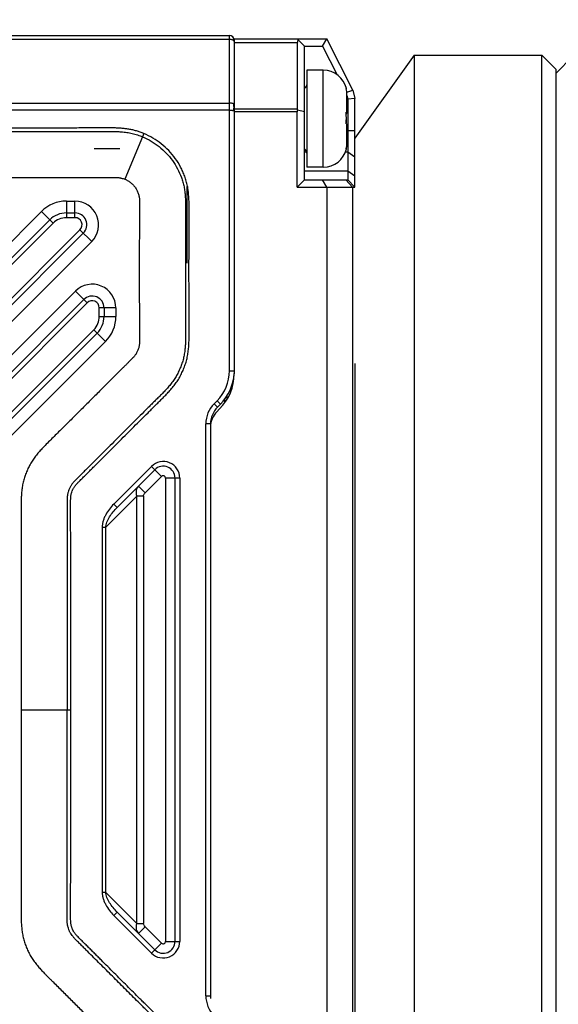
# Model space of a CAD drawing. Header units: millimetres. Extents: x 37 to 412, y 151 to 257.
# Tile 5 of 9: x 224 to 246, y 191 to 232. Entities that reach past the tile are written whole.
import ezdxf
from ezdxf.enums import TextEntityAlignment as Align

# ---------------------------------------------------------------- set-up
doc = ezdxf.new("R2010")
doc.units = ezdxf.units.MM
doc.header["$LTSCALE"] = 23.1
doc.layers.get('0').update_dxf_attribs({"linetype": 'CONTINUOUS'})
doc.layers.add('20_ALL_FEATURES', color=7, linetype='CONTINUOUS')
doc.layers.add('51__DRAFT_DIMS', color=7, linetype='CONTINUOUS')
doc.styles.get("Standard").update_dxf_attribs({"font": 'simfang.ttf'})
doc.dimstyles.new('DIMSTYLE_3', dxfattribs={"dimtxt": 3, "dimasz": 3, "dimexe": 2.5, "dimexo": 0.5, "dimgap": 0.75, "dimtad": 1, "dimdsep": 46, "dimtxsty": 'STANDARD', "dimblk": '_FILLED', "dimblk1": '_FILLED', "dimblk2": '_FILLED', "dimcen": 0.09, "dimclrt": 3, "dimazin": 2, "dimtol": 1, "dimtp": 0.1, "dimtm": 0.1, "dimtfac": 1, "dimtofl": 0, "dimtmove": 0, "dimatfit": 3, "dimldrblk": '_FILLED', "dimfxl": 1, "dimtolj": 1, "dimarcsym": 0})
doc.dimstyles.new('DIMSTYLE_4', dxfattribs={"dimtxt": 3, "dimasz": 3, "dimexe": 2.5, "dimexo": 0.5, "dimgap": 0.75, "dimtad": 1, "dimdsep": 46, "dimtxsty": 'STANDARD', "dimblk": '_FILLED', "dimblk1": '_FILLED', "dimblk2": '_FILLED', "dimcen": 0.09, "dimclrt": 3, "dimazin": 2, "dimtp": 0.3, "dimtm": 0.3, "dimtfac": 1, "dimtofl": 0, "dimtmove": 0, "dimatfit": 3, "dimldrblk": '_FILLED', "dimfxl": 1, "dimtolj": 1, "dimarcsym": 0})

# ---------------------------------------------------------------- blocks, each defined once
blk = doc.blocks.new('_FILLED')
at = {"color": 0, "linetype": 'ByBlock'}
blk.add_solid([(0, 0), (-1, 0.167), (-1, -0.167)], dxfattribs=at)
blk = doc.blocks.new('*D5')
at = {"layer": '51__DRAFT_DIMS', "color": 4}
for p, q in [((152.294, 223.381), (152.294, 256.115)), ((310.194, 230.107), (310.194, 256.115)), ((152.294, 253.615), (231.244, 253.615)), ((310.194, 253.615), (231.244, 253.615))]:
    blk.add_line(p, q, dxfattribs=at)
at = {"layer": '51__DRAFT_DIMS', "color": 4, "xscale": 3, "yscale": 3, "zscale": 3, "rotation": 180}
blk.add_blockref('_FILLED', (152.294, 253.615), dxfattribs=at)
at = {"layer": '51__DRAFT_DIMS', "color": 4, "xscale": 3, "yscale": 3, "zscale": 3}
blk.add_blockref('_FILLED', (310.194, 253.615), dxfattribs=at)
at = {"layer": '51__DRAFT_DIMS', "color": 3}
for s, p in [('157.9', (226.715, 254.365)), ('0.1', (237.977, 254.365))]:
    blk.add_text(s, height=3, dxfattribs=at).set_placement(p, align=Align.CENTER)
blk = doc.blocks.new('*D8')
at = {"layer": '51__DRAFT_DIMS', "color": 4}
for p, q in [((194.294, 228.381), (194.294, 244.739)), ((310.194, 230.107), (310.194, 244.739)), ((194.294, 242.239), (252.244, 242.239)), ((310.194, 242.239), (252.244, 242.239))]:
    blk.add_line(p, q, dxfattribs=at)
at = {"layer": '51__DRAFT_DIMS', "color": 4, "xscale": 3, "yscale": 3, "zscale": 3, "rotation": 180}
blk.add_blockref('_FILLED', (194.294, 242.239), dxfattribs=at)
at = {"layer": '51__DRAFT_DIMS', "color": 4, "xscale": 3, "yscale": 3, "zscale": 3}
blk.add_blockref('_FILLED', (310.194, 242.239), dxfattribs=at)
at = {"layer": '51__DRAFT_DIMS', "color": 3}
blk.add_text('115.9', height=3, dxfattribs=at).set_placement((252.244, 242.989), align=Align.CENTER)

msp = doc.modelspace()

# ---------------------------------------------------------------- linework, layer by layer
at = {"layer": '20_ALL_FEATURES', "color": 7}
for p, q in [((203.994, 231.494), (232.394, 231.494)), ((232.594, 231.348), (232.594, 217.196)), ((232.594, 231.348), (236.504, 231.348)), ((235.558, 231.048), (235.258, 231.348)), ((235.258, 231.182), (235.258, 228.401)), ((235.559, 225.387), (235.558, 231.048)), ((235.558, 231.048), (236.321, 231.048)), ((236.321, 231.048), (236.504, 231.348)), ((236.321, 231.048), (236.941, 229.836)), ((237.61, 229.188), (236.504, 231.348)), ((240.194, 230.657), (237.694, 227.157)), ((240.194, 230.657), (240.194, 175.057)), ((240.194, 230.657), (245.594, 230.657)), ((245.594, 175.057), (245.594, 230.657)), ((245.594, 230.657), (246.194, 230.057)), ((246.194, 229.907), (246.894, 230.607)), ((235.658, 230.024), (235.659, 225.924)), ((236.358, 230.024), (235.658, 230.024)), ((246.194, 175.657), (246.194, 230.057)), ((237.332, 229.248), (237.332, 229.249)), ((237.354, 229.094), (237.61, 229.188)), ((237.358, 228.238), (237.358, 229)), ((237.358, 228.952), (237.394, 228.8)), ((237.61, 229.188), (237.694, 228.836)), ((237.694, 228.836), (237.394, 228.8)), ((237.394, 228.8), (237.394, 225.387)), ((237.694, 225.087), (237.694, 228.836)), ((235.259, 225.087), (235.258, 228.266)), ((235.558, 228.267), (235.266, 228.336)), ((237.358, 228.238), (237.329, 228.238)), ((237.358, 228.199), (237.358, 228.234)), ((237.359, 226.949), (237.358, 227.749)), ((226.674, 226.724), (227.757, 226.724)), ((237.333, 226.7), (237.333, 226.7)), ((236.359, 225.924), (235.659, 225.924)), ((235.559, 225.387), (235.259, 225.087)), ((235.559, 225.387), (237.394, 225.387)), ((236.504, 225.087), (236.328, 225.387)), ((237.597, 225.087), (237.317, 225.387)), ((237.394, 225.387), (237.694, 225.087)), ((230.594, 225.109), (230.594, 221.865)), ((235.259, 225.087), (237.694, 225.087)), ((236.504, 225.087), (236.504, 180.619)), ((237.597, 225.087), (237.597, 180.62)), ((225.506, 223.994), (225.865, 223.994)), ((203.787, 202.687), (224.799, 223.701)), ((226.218, 223.14), (204.348, 201.268)), ((203.787, 197.879), (226.241, 220.334)), ((227.094, 219.981), (227.094, 219.622)), ((226.802, 218.915), (204.348, 196.459)), ((237.694, 217.634), (237.694, 187.357)), ((232.194, 215.963), (232.194, 216.122)), ((231.858, 215.59), (231.979, 215.711)), ((232.009, 215.908), (231.887, 215.787)), ((231.594, 215.08), (231.594, 190.782)), ((229.241, 213.14), (227.648, 211.547)), ((230.094, 193.201), (230.094, 212.787)), ((227.648, 194.44), (229.241, 192.847))]:
    msp.add_line(p, q, dxfattribs=at)
at = {"layer": '20_ALL_FEATURES', "color": 4}
for p, q in [((232.394, 217.322), (232.394, 231.494)), ((232.394, 231.328), (203.994, 231.328)), ((235.258, 231.182), (232.594, 231.182)), ((236.359, 225.924), (236.358, 230.024)), ((203.994, 228.632), (232.394, 228.632)), ((232.394, 228.34), (203.994, 228.34)), ((232.594, 228.401), (235.258, 228.401)), ((235.258, 228.266), (232.594, 228.266)), ((237.358, 228.211), (237.33, 228.211)), ((228.775, 227.348), (228.719, 227.211)), ((237.358, 227.484), (237.694, 227.484)), ((228.719, 227.211), (227.978, 225.418)), ((235.654, 226.565), (235.559, 226.565)), ((237.394, 226.565), (237.292, 226.565)), ((237.694, 226.353), (237.394, 226.565)), ((235.559, 225.768), (237.394, 225.768)), ((237.394, 225.768), (237.694, 225.556)), ((225.506, 224.494), (225.506, 223.794)), ((225.506, 224.494), (225.865, 224.494)), ((225.865, 223.794), (225.865, 224.494)), ((224.445, 224.054), (203.434, 203.041)), ((224.94, 223.559), (224.445, 224.054)), ((203.929, 202.546), (224.94, 223.559)), ((225.865, 223.794), (225.506, 223.794)), ((226.077, 223.282), (204.207, 201.409)), ((226.572, 222.787), (226.077, 223.282)), ((204.702, 200.914), (226.572, 222.787)), ((225.887, 220.688), (203.434, 198.232)), ((226.382, 220.193), (225.887, 220.688)), ((203.929, 197.737), (226.382, 220.193)), ((226.894, 219.622), (226.894, 219.981)), ((227.594, 219.981), (226.894, 219.981)), ((227.594, 219.981), (227.594, 219.622)), ((226.894, 219.622), (227.594, 219.622)), ((226.66, 219.056), (204.207, 196.601)), ((227.155, 218.562), (226.66, 219.056)), ((204.702, 196.106), (227.155, 218.562)), ((232.394, 217.322), (232.594, 217.322)), ((231.867, 216.049), (231.746, 215.928)), ((232.009, 215.908), (231.867, 216.049)), ((232.294, 216.115), (232.294, 216.269)), ((231.746, 215.928), (231.887, 215.787)), ((231.394, 190.908), (231.394, 215.08)), ((231.594, 215.08), (231.394, 215.08)), ((229.099, 213.282), (227.507, 211.689)), ((229.524, 212.857), (229.099, 213.282)), ((228.831, 212.164), (229.524, 212.857)), ((229.694, 212.787), (229.694, 193.201)), ((230.294, 212.787), (229.694, 212.787)), ((230.294, 212.787), (230.294, 193.201)), ((228.548, 212.447), (228.831, 212.164)), ((227.153, 210.699), (228.477, 212.023)), ((228.477, 193.964), (228.477, 212.023)), ((228.76, 212.023), (228.477, 212.023)), ((228.76, 212.023), (228.76, 193.964)), ((227.507, 211.689), (227.648, 211.547)), ((227.012, 210.699), (227.012, 195.289)), ((227.153, 210.699), (227.012, 210.699)), ((227.153, 210.699), (227.153, 195.289)), ((223.594, 202.994), (225.684, 202.994)), ((227.012, 195.289), (227.153, 195.289)), ((228.477, 193.964), (227.153, 195.289)), ((227.648, 194.44), (227.507, 194.299)), ((227.507, 194.299), (229.099, 192.706)), ((228.477, 193.964), (228.76, 193.964)), ((228.831, 193.823), (228.548, 193.54)), ((229.524, 193.13), (228.831, 193.823)), ((229.099, 192.706), (229.524, 193.13)), ((229.694, 193.201), (230.294, 193.201)), ((231.394, 190.908), (231.594, 190.908))]:
    msp.add_line(p, q, dxfattribs=at)
at = {"layer": '20_ALL_FEATURES', "color": 7}
for centre, radius, start, end in [((232.394, 231.294), 0.2, 0, 90), ((236.358, 229.024), 1, 13.0057, 90.0152), ((235.458, 229.424), 0.2, 300.0152, 355.0152), ((236.319, 229.001), 1.039, 359.9611, 13.8775), ((230.74, 228.004), 6.592, 357.8425, 2.1879), ((230.747, 227.94), 6.586, 358.3912, 0.2966), ((236.315, 226.96), 1.044, 346.1875, 0.0345), ((236.318, 226.948), 1.041, 347.6963, 0.0596), ((235.459, 226.524), 0.2, 0.0152, 60.0152), ((236.359, 226.924), 1, 270.0152, 347.0246), ((236.329, 226.946), 1.029, 346.8028, 347.6845), ((236.33, 226.945), 1.028, 346.6373, 346.8026), ((225.506, 222.994), 1, 90, 135.0028), ((225.865, 223.494), 0.5, 315.0029, 90), ((226.594, 219.981), 0.5, 0, 135.0028), ((226.094, 219.622), 1, 315.0028, 360), ((230.494, 217.196), 2.1, 315, 360), ((230.594, 217.322), 2, 315, 356.6667), ((232.594, 215.08), 1, 135, 180), ((232.494, 214.953), 0.9, 135, 180), ((229.594, 212.787), 0.5, 0, 135), ((229.594, 193.201), 0.5, 225, 360)]:
    msp.add_arc(centre, radius, start, end, dxfattribs=at)
at = {"layer": '20_ALL_FEATURES', "color": 4}
for centre, radius, start, end in [((230.882, 228.457), 1.703, 358.3642, 4.903), ((230.835, 228.459), 1.75, 355.1552, 358.3623), ((225.506, 222.994), 1.5, 90, 135.0028), ((225.865, 223.494), 1, 315.0028, 90), ((225.506, 222.994), 0.8, 90, 135.0028), ((225.865, 223.494), 0.3, 315.0028, 90), ((226.594, 219.981), 1, 0, 135.0028), ((226.594, 219.981), 0.3, 0, 135.0028), ((226.094, 219.622), 0.8, 315.0028, 360), ((226.094, 219.622), 1.5, 315.0028, 360), ((230.594, 217.322), 1.8, 315, 360), ((232.594, 215.08), 1.2, 135, 180), ((229.594, 212.787), 0.7, 360, 135), ((229.594, 212.787), 0.1, 0.0043, 135.0293), ((229.594, 193.201), 0.7, 225, 0), ((229.594, 193.201), 0.1, 225.0045, 0.0355), ((232.594, 190.908), 1.2, 180, 225)]:
    msp.add_arc(centre, radius, start, end, dxfattribs=at)
at = {"layer": '20_ALL_FEATURES', "color": 7}
for centre, major_axis, ratio, start_param, end_param in [((235.558, 231.048), (0.255, -0.255), 0.617475, 3.141457, 3.694881), ((235.558, 228.266), (0.255, -0.255), 0.617475, -2.588304, -2.356451), ((235.558, 228.266), (0.212, -0.212), 0.999738, -2.588566, -2.356198)]:
    msp.add_ellipse(centre, major_axis=major_axis, ratio=ratio, start_param=start_param, end_param=end_param, dxfattribs=at)
at = {"layer": '20_ALL_FEATURES', "color": 4}
for points, knots in [([(232.594, 231.238), (232.594, 231.244), (232.591, 231.257), (232.579, 231.274), (232.56, 231.29), (232.535, 231.303), (232.505, 231.314), (232.458, 231.325), (232.42, 231.328), (232.394, 231.328)], [0, 0, 0, 0, 0.075956, 0.162137, 0.264567, 0.384972, 0.522209, 0.673341, 1, 1, 1, 1]), ([(232.579, 228.603), (232.574, 228.605), (232.564, 228.61), (232.54, 228.617), (232.502, 228.625), (232.451, 228.63), (232.414, 228.632), (232.394, 228.632)], [0, 0, 0, 0, 0.078791, 0.174541, 0.410717, 0.6931, 1, 1, 1, 1]), ([(232.594, 228.584), (232.594, 228.588), (232.591, 228.593), (232.585, 228.599), (232.581, 228.601), (232.579, 228.603)], [0, 0, 0, 0, 0.402911, 0.672232, 1, 1, 1, 1]), ([(232.394, 228.34), (232.414, 228.34), (232.451, 228.338), (232.502, 228.333), (232.54, 228.325), (232.564, 228.318), (232.574, 228.313), (232.579, 228.311)], [0, 0, 0, 0, 0.3069, 0.589283, 0.825459, 0.921209, 1, 1, 1, 1]), ([(232.579, 228.311), (232.581, 228.31), (232.586, 228.306), (232.592, 228.301), (232.594, 228.295), (232.594, 228.292)], [0, 0, 0, 0, 0.322785, 0.703205, 1, 1, 1, 1]), ([(228.775, 227.348), (228.725, 227.369), (228.622, 227.409), (228.466, 227.461), (228.307, 227.503), (228.145, 227.535), (227.982, 227.557), (227.818, 227.572), (227.655, 227.582), (227.492, 227.588), (227.329, 227.59), (227.166, 227.589), (227.004, 227.588), (226.788, 227.587), (226.518, 227.586), (226.194, 227.585), (225.87, 227.584), (225.438, 227.583), (224.898, 227.583), (224.25, 227.583), (223.601, 227.583), (222.953, 227.583), (222.305, 227.584), (221.657, 227.584), (220.793, 227.584), (219.712, 227.584), (218.848, 227.584), (218.416, 227.584)], [0, 0, 0, 0, 0.015806, 0.031656, 0.047542, 0.063438, 0.079271, 0.095044, 0.110775, 0.126477, 0.142173, 0.157813, 0.173404, 0.188999, 0.220188, 0.251377, 0.282567, 0.313757, 0.376138, 0.438522, 0.500906, 0.563293, 0.62568, 0.688068, 0.750455, 0.875229, 1, 1, 1, 1]), ([(218.416, 227.436), (218.83, 227.436), (219.659, 227.436), (220.904, 227.436), (221.943, 227.436), (222.775, 227.436), (223.401, 227.435), (224.025, 227.435), (224.648, 227.435), (225.269, 227.435), (225.886, 227.436), (226.397, 227.437), (226.804, 227.439), (227.057, 227.44), (227.261, 227.441), (227.427, 227.441), (227.615, 227.436), (227.788, 227.426), (227.939, 227.412), (228.056, 227.398), (228.173, 227.379), (228.324, 227.347), (228.507, 227.294), (228.649, 227.24), (228.719, 227.211)], [0, 0, 0, 0, 0.120328, 0.240768, 0.361452, 0.421924, 0.48245, 0.542932, 0.603269, 0.663363, 0.723112, 0.782417, 0.811871, 0.841177, 0.855817, 0.871315, 0.889201, 0.910348, 0.921697, 0.933226, 0.944695, 0.955933, 0.977964, 1, 1, 1, 1]), ([(225.684, 202.994), (225.684, 203.275), (225.684, 203.837), (225.684, 204.68), (225.684, 205.523), (225.684, 206.367), (225.684, 207.21), (225.684, 207.913), (225.685, 208.475), (225.685, 208.896), (225.684, 209.318), (225.684, 209.74), (225.684, 210.161), (225.684, 210.513), (225.683, 210.794), (225.683, 211.004), (225.683, 211.215), (225.683, 211.426), (225.682, 211.602), (225.682, 211.724), (225.683, 211.795), (225.683, 211.847), (225.684, 211.899), (225.685, 211.95), (225.688, 212.001), (225.694, 212.05), (225.704, 212.099), (225.72, 212.163), (225.74, 212.227), (225.766, 212.288), (225.789, 212.332), (225.814, 212.376), (225.84, 212.418), (225.869, 212.459), (225.901, 212.497), (225.935, 212.535), (225.97, 212.572), (226.007, 212.61), (226.056, 212.659), (226.118, 212.721), (226.193, 212.796), (226.292, 212.895), (226.417, 213.019), (226.566, 213.167), (226.715, 213.316), (226.864, 213.465), (227.014, 213.614), (227.212, 213.813), (227.461, 214.062), (227.759, 214.36), (228.057, 214.658), (228.355, 214.956), (228.653, 215.254), (228.902, 215.502), (229.102, 215.7), (229.251, 215.848), (229.401, 215.996), (229.552, 216.144), (229.701, 216.295), (229.845, 216.451), (229.985, 216.611), (230.118, 216.779), (230.238, 216.957), (230.342, 217.145), (230.432, 217.339), (230.511, 217.538), (230.577, 217.742), (230.626, 217.951), (230.657, 218.163), (230.676, 218.376), (230.686, 218.588), (230.691, 218.8), (230.689, 219.012), (230.688, 219.223), (230.687, 219.434), (230.687, 219.644), (230.686, 219.855), (230.685, 220.136), (230.684, 220.487), (230.684, 220.909), (230.683, 221.331), (230.683, 221.752), (230.684, 222.174), (230.684, 222.595), (230.685, 223.017), (230.687, 223.368), (230.688, 223.649), (230.688, 223.86), (230.69, 224.071), (230.69, 224.283), (230.685, 224.495), (230.674, 224.707), (230.654, 224.92), (230.621, 225.131), (230.57, 225.34), (230.503, 225.544), (230.422, 225.742), (230.298, 225.999), (230.111, 226.304), (229.836, 226.635), (229.518, 226.924), (229.164, 227.167), (228.907, 227.294), (228.775, 227.348)], [0, 0, 0, 0, 0.031188, 0.062376, 0.093564, 0.124751, 0.155939, 0.187127, 0.202721, 0.218316, 0.23391, 0.249504, 0.265099, 0.280693, 0.28849, 0.296288, 0.304085, 0.311882, 0.319678, 0.323569, 0.325511, 0.327449, 0.32938, 0.33129, 0.333153, 0.334965, 0.336795, 0.338664, 0.342357, 0.344173, 0.346018, 0.347885, 0.349746, 0.351559, 0.353386, 0.355269, 0.357189, 0.359122, 0.361062, 0.364951, 0.368847, 0.372746, 0.380544, 0.388342, 0.396139, 0.403937, 0.411735, 0.419532, 0.435127, 0.45072, 0.466314, 0.481907, 0.497499, 0.51309, 0.520886, 0.528681, 0.536476, 0.544278, 0.55212, 0.559972, 0.567844, 0.575747, 0.583691, 0.591631, 0.599544, 0.607447, 0.615376, 0.623322, 0.631246, 0.639129, 0.646986, 0.654834, 0.662654, 0.670449, 0.678246, 0.686042, 0.693838, 0.701634, 0.717227, 0.732819, 0.748412, 0.764004, 0.779597, 0.795189, 0.810782, 0.826374, 0.83417, 0.841966, 0.849763, 0.857587, 0.865436, 0.873294, 0.881182, 0.889112, 0.897055, 0.904978, 0.912894, 0.920809, 0.936643, 0.952481, 0.968316, 0.984154, 1, 1, 1, 1]), ([(228.719, 227.211), (228.845, 227.16), (229.089, 227.038), (229.426, 226.807), (229.729, 226.532), (229.99, 226.218), (230.204, 225.869), (230.342, 225.557), (230.427, 225.299), (230.476, 225.102), (230.507, 224.9), (230.526, 224.695), (230.537, 224.489), (230.542, 224.28), (230.541, 224.071), (230.54, 223.861), (230.539, 223.65), (230.538, 223.369), (230.537, 223.017), (230.536, 222.596), (230.535, 222.174), (230.535, 221.752), (230.535, 221.331), (230.535, 220.909), (230.536, 220.487), (230.537, 220.136), (230.538, 219.855), (230.538, 219.644), (230.539, 219.433), (230.54, 219.222), (230.541, 219.012), (230.543, 218.802), (230.538, 218.594), (230.528, 218.387), (230.51, 218.182), (230.48, 217.98), (230.434, 217.782), (230.371, 217.588), (230.296, 217.398), (230.21, 217.213), (230.112, 217.035), (229.997, 216.866), (229.871, 216.705), (229.735, 216.549), (229.594, 216.397), (229.447, 216.249), (229.297, 216.102), (229.147, 215.953), (228.997, 215.805), (228.798, 215.607), (228.549, 215.359), (228.25, 215.061), (227.952, 214.763), (227.654, 214.465), (227.356, 214.166), (227.108, 213.918), (226.909, 213.719), (226.76, 213.57), (226.611, 213.421), (226.461, 213.272), (226.312, 213.124), (226.188, 213), (226.088, 212.901), (226.013, 212.826), (225.951, 212.764), (225.901, 212.713), (225.864, 212.675), (225.826, 212.635), (225.788, 212.594), (225.751, 212.549), (225.717, 212.501), (225.687, 212.452), (225.658, 212.402), (225.632, 212.35), (225.601, 212.279), (225.578, 212.205), (225.559, 212.13), (225.548, 212.073), (225.541, 212.015), (225.537, 211.958), (225.536, 211.903), (225.534, 211.796), (225.534, 211.637), (225.534, 211.426), (225.535, 211.215), (225.535, 211.004), (225.535, 210.793), (225.536, 210.512), (225.536, 210.161), (225.536, 209.74), (225.536, 209.318), (225.536, 208.896), (225.536, 208.475), (225.536, 207.913), (225.536, 207.21), (225.536, 206.367), (225.536, 205.523), (225.536, 204.68), (225.536, 203.837), (225.536, 203.275), (225.536, 202.994)], [0, 0, 0, 0, 0.015168, 0.030344, 0.045523, 0.06069, 0.075859, 0.091056, 0.09864, 0.106183, 0.113752, 0.121412, 0.129134, 0.136876, 0.144668, 0.152518, 0.160367, 0.168217, 0.183915, 0.199614, 0.215312, 0.231011, 0.24671, 0.262408, 0.278107, 0.293806, 0.301655, 0.309505, 0.317354, 0.325203, 0.333054, 0.340856, 0.348598, 0.356325, 0.363994, 0.371578, 0.379112, 0.386683, 0.394313, 0.401921, 0.409472, 0.417013, 0.42464, 0.432334, 0.440069, 0.447824, 0.455662, 0.463514, 0.471365, 0.479216, 0.494917, 0.510616, 0.526314, 0.542011, 0.557707, 0.573401, 0.581248, 0.589095, 0.596941, 0.604788, 0.612633, 0.620479, 0.624402, 0.628332, 0.632275, 0.634255, 0.636249, 0.63827, 0.640358, 0.642546, 0.644757, 0.646886, 0.649004, 0.65116, 0.653366, 0.657671, 0.659787, 0.661969, 0.664181, 0.666305, 0.668344, 0.670343, 0.678242, 0.686093, 0.69394, 0.701787, 0.709634, 0.717482, 0.733176, 0.748871, 0.764566, 0.780261, 0.795956, 0.811651, 0.843043, 0.874434, 0.905826, 0.937217, 0.968609, 1, 1, 1, 1]), ([(218.416, 225.494), (218.832, 225.494), (219.663, 225.494), (220.909, 225.494), (221.946, 225.494), (222.775, 225.494), (223.395, 225.494), (224.016, 225.493), (224.534, 225.493), (224.949, 225.493), (225.262, 225.494), (225.576, 225.494), (225.891, 225.494), (226.207, 225.494), (226.524, 225.494), (226.79, 225.495), (227.003, 225.495), (227.163, 225.495), (227.32, 225.496), (227.466, 225.496), (227.574, 225.495), (227.645, 225.492), (227.687, 225.49), (227.723, 225.486), (227.758, 225.481), (227.792, 225.474), (227.841, 225.463), (227.904, 225.446), (227.954, 225.428), (227.978, 225.418)], [0, 0, 0, 0, 0.13036, 0.26059, 0.390542, 0.455369, 0.520135, 0.58495, 0.649931, 0.682518, 0.715191, 0.747962, 0.780846, 0.813857, 0.847011, 0.88032, 0.897038, 0.9138, 0.930555, 0.946327, 0.959369, 0.964422, 0.968679, 0.972427, 0.975953, 0.979546, 0.983416, 0.991708, 1, 1, 1, 1]), ([(227.978, 225.418), (228.023, 225.399), (228.089, 225.366), (228.171, 225.312), (228.249, 225.253), (228.338, 225.168), (228.413, 225.071), (228.465, 224.988), (228.499, 224.923), (228.528, 224.854), (228.552, 224.784), (228.57, 224.714), (228.584, 224.646), (228.592, 224.574), (228.594, 224.523), (228.594, 224.494)], [0, 0, 0, 0, 0.123985, 0.186454, 0.24909, 0.374507, 0.499472, 0.561378, 0.623459, 0.686593, 0.750778, 0.813575, 0.86975, 0.92655, 1, 1, 1, 1]), ([(228.594, 224.494), (228.594, 224.37), (228.592, 224.123), (228.591, 223.753), (228.588, 223.382), (228.585, 222.888), (228.583, 222.27), (228.582, 221.529), (228.583, 220.788), (228.585, 220.171), (228.588, 219.676), (228.59, 219.306), (228.592, 218.935), (228.594, 218.688), (228.594, 218.565)], [0, 0, 0, 0, 0.0625, 0.125, 0.1875, 0.25, 0.375, 0.5, 0.625, 0.75, 0.8125, 0.875, 0.9375, 1, 1, 1, 1]), ([(228.594, 218.565), (228.594, 218.538), (228.592, 218.49), (228.586, 218.422), (228.574, 218.36), (228.558, 218.296), (228.538, 218.23), (228.513, 218.166), (228.483, 218.104), (228.449, 218.046), (228.415, 217.991), (228.376, 217.939), (228.327, 217.884), (228.261, 217.815), (228.179, 217.732), (228.085, 217.639), (227.986, 217.541), (227.853, 217.409), (227.688, 217.244), (227.49, 217.046), (227.294, 216.85), (227.097, 216.654), (226.902, 216.458), (226.643, 216.199), (226.322, 215.877), (225.938, 215.493), (225.556, 215.113), (225.239, 214.798), (224.987, 214.548), (224.797, 214.359), (224.631, 214.196), (224.488, 214.047), (224.364, 213.91), (224.233, 213.755), (224.106, 213.589), (223.995, 213.413), (223.9, 213.232), (223.818, 213.045), (223.745, 212.854), (223.696, 212.691), (223.664, 212.558), (223.645, 212.455), (223.629, 212.35), (223.613, 212.212), (223.6, 212.046), (223.592, 211.864), (223.588, 211.661), (223.59, 211.43), (223.591, 211.162), (223.592, 210.896), (223.593, 210.629), (223.594, 210.361), (223.595, 210.001), (223.595, 209.55), (223.596, 209.007), (223.596, 208.461), (223.595, 207.914), (223.595, 207.184), (223.594, 206.271), (223.594, 205.177), (223.594, 204.085), (223.594, 203.357), (223.594, 202.994)], [0, 0, 0, 0, 0.00463, 0.008233, 0.011682, 0.015536, 0.019504, 0.023439, 0.027385, 0.031341, 0.034998, 0.038421, 0.042416, 0.04781, 0.054712, 0.062506, 0.070562, 0.07861, 0.094659, 0.110649, 0.126578, 0.142447, 0.158258, 0.174009, 0.205335, 0.236427, 0.267284, 0.297902, 0.313122, 0.328281, 0.343906, 0.35303, 0.363764, 0.375649, 0.387826, 0.399651, 0.411307, 0.422994, 0.434678, 0.446336, 0.45222, 0.45821, 0.464301, 0.470399, 0.482192, 0.492734, 0.501689, 0.517208, 0.532374, 0.547608, 0.562905, 0.57826, 0.593669, 0.62463, 0.65575, 0.686991, 0.718317, 0.74969, 0.812429, 0.875047, 0.93756, 1, 1, 1, 1]), ([(228.548, 212.447), (228.526, 212.425), (228.486, 212.371), (228.457, 212.291), (228.446, 212.219), (228.446, 212.133), (228.462, 212.067), (228.477, 212.023)], [0, 0, 0, 0, 0.209909, 0.434123, 0.55696, 0.689998, 1, 1, 1, 1]), ([(228.76, 212.023), (228.76, 212.036), (228.765, 212.063), (228.787, 212.113), (228.812, 212.145), (228.831, 212.164)], [0, 0, 0, 0, 0.249769, 0.50022, 1, 1, 1, 1]), ([(227.507, 211.689), (227.44, 211.622), (227.315, 211.48), (227.186, 211.281), (227.103, 211.111), (227.054, 210.978), (227.021, 210.84), (227.012, 210.746), (227.012, 210.699)], [0, 0, 0, 0, 0.250197, 0.499784, 0.625125, 0.750222, 0.874909, 1, 1, 1, 1]), ([(227.153, 210.699), (227.163, 210.778), (227.198, 210.895), (227.267, 211.042), (227.35, 211.188), (227.474, 211.361), (227.588, 211.487), (227.648, 211.547)], [0, 0, 0, 0, 0.238805, 0.362952, 0.489057, 0.743244, 1, 1, 1, 1]), ([(223.594, 202.994), (223.594, 202.622), (223.594, 201.878), (223.594, 200.762), (223.595, 199.645), (223.595, 198.715), (223.595, 197.972), (223.595, 197.417), (223.595, 196.863), (223.594, 196.31), (223.593, 195.76), (223.592, 195.303), (223.591, 194.984), (223.59, 194.802), (223.589, 194.666), (223.589, 194.53), (223.588, 194.39), (223.589, 194.24), (223.592, 194.135), (223.594, 194.08)], [0, 0, 0, 0, 0.125054, 0.250304, 0.375659, 0.50087, 0.563341, 0.625679, 0.68785, 0.74982, 0.811554, 0.873018, 0.903639, 0.918919, 0.934179, 0.949417, 0.964757, 0.981171, 1, 1, 1, 1]), ([(230.312, 180.369), (230.347, 180.454), (230.395, 180.584), (230.446, 180.761), (230.477, 180.898), (230.5, 181.04), (230.521, 181.225), (230.535, 181.438), (230.541, 181.634), (230.542, 181.769), (230.542, 181.859), (230.541, 181.947), (230.541, 182.064), (230.54, 182.211), (230.539, 182.389), (230.538, 182.627), (230.537, 182.928), (230.536, 183.29), (230.535, 183.654), (230.535, 184.02), (230.535, 184.386), (230.535, 184.75), (230.536, 185.113), (230.537, 185.474), (230.538, 185.772), (230.539, 186.009), (230.541, 186.185), (230.542, 186.359), (230.543, 186.534), (230.544, 186.719), (230.541, 186.885), (230.536, 187.037), (230.527, 187.219), (230.513, 187.413), (230.489, 187.613), (230.466, 187.765), (230.436, 187.912), (230.388, 188.103), (230.327, 188.29), (230.256, 188.472), (230.2, 188.608), (230.139, 188.742), (230.051, 188.917), (229.951, 189.088), (229.837, 189.253), (229.715, 189.415), (229.559, 189.602), (229.383, 189.797), (229.228, 189.959), (229.113, 190.074), (229.028, 190.157), (228.946, 190.238), (228.843, 190.34), (228.677, 190.503), (228.468, 190.71), (228.217, 190.961), (227.963, 191.214), (227.707, 191.469), (227.45, 191.727), (227.191, 191.986), (226.931, 192.247), (226.669, 192.508), (226.45, 192.727), (226.274, 192.903), (226.142, 193.034), (226.013, 193.161), (225.913, 193.262), (225.844, 193.333), (225.803, 193.377), (225.77, 193.415), (225.731, 193.465), (225.697, 193.518), (225.665, 193.574), (225.641, 193.619), (225.62, 193.664), (225.595, 193.727), (225.576, 193.791), (225.56, 193.855), (225.551, 193.9), (225.544, 193.946), (225.539, 193.994), (225.537, 194.05), (225.534, 194.146), (225.534, 194.287), (225.534, 194.471), (225.534, 194.663), (225.535, 194.856), (225.535, 195.048), (225.535, 195.241), (225.535, 195.496), (225.536, 195.815), (225.536, 196.197), (225.536, 196.578), (225.536, 196.958), (225.536, 197.337), (225.536, 197.842), (225.536, 198.471), (225.536, 199.225), (225.536, 199.979), (225.536, 200.732), (225.536, 201.485), (225.536, 202.239), (225.536, 202.742), (225.536, 202.994)], [0, 0, 0, 0, 0.011246, 0.016871, 0.022595, 0.02847, 0.034376, 0.04547, 0.0545, 0.058357, 0.06199, 0.065556, 0.069133, 0.076325, 0.083567, 0.090851, 0.105533, 0.120333, 0.135213, 0.150137, 0.165066, 0.179963, 0.194791, 0.209512, 0.224089, 0.231312, 0.238484, 0.245602, 0.25266, 0.259894, 0.268186, 0.273039, 0.278471, 0.290534, 0.296843, 0.303129, 0.309266, 0.315282, 0.327242, 0.33324, 0.339242, 0.345238, 0.35122, 0.363244, 0.369436, 0.375745, 0.388123, 0.399123, 0.407998, 0.415484, 0.419012, 0.422534, 0.429609, 0.436725, 0.451072, 0.465565, 0.480191, 0.494938, 0.509795, 0.524749, 0.53979, 0.554904, 0.570081, 0.577689, 0.585308, 0.592892, 0.599804, 0.602681, 0.605064, 0.607091, 0.608935, 0.612742, 0.6148, 0.616862, 0.618912, 0.620963, 0.625093, 0.627109, 0.628984, 0.630788, 0.632708, 0.634932, 0.637641, 0.644466, 0.652242, 0.660119, 0.667984, 0.675835, 0.683674, 0.691502, 0.707122, 0.722701, 0.738242, 0.753748, 0.769224, 0.784672, 0.815502, 0.846267, 0.876993, 0.907709, 0.938441, 0.969206, 1, 1, 1, 1]), ([(230.449, 180.313), (230.474, 180.373), (230.52, 180.494), (230.579, 180.68), (230.624, 180.87), (230.653, 181.063), (230.672, 181.256), (230.683, 181.45), (230.69, 181.643), (230.69, 181.835), (230.689, 182.028), (230.688, 182.219), (230.687, 182.411), (230.686, 182.667), (230.685, 182.987), (230.684, 183.498), (230.683, 184.137), (230.683, 184.776), (230.685, 185.288), (230.686, 185.671), (230.688, 185.991), (230.689, 186.247), (230.691, 186.438), (230.693, 186.631), (230.692, 186.823), (230.686, 187.016), (230.673, 187.273), (230.651, 187.53), (230.613, 187.786), (230.56, 188.04), (230.485, 188.289), (230.392, 188.531), (230.291, 188.769), (230.175, 189.001), (230.039, 189.222), (229.927, 189.381), (229.808, 189.534), (229.684, 189.682), (229.556, 189.827), (229.425, 189.969), (229.291, 190.107), (229.154, 190.242), (229.017, 190.377), (228.881, 190.511), (228.744, 190.646), (228.563, 190.826), (228.336, 191.051), (228.064, 191.322), (227.793, 191.593), (227.522, 191.864), (227.251, 192.136), (227.025, 192.362), (226.844, 192.543), (226.708, 192.678), (226.572, 192.814), (226.437, 192.949), (226.323, 193.062), (226.233, 193.152), (226.165, 193.22), (226.097, 193.288), (226.029, 193.355), (225.974, 193.412), (225.931, 193.457), (225.9, 193.492), (225.871, 193.526), (225.844, 193.563), (225.82, 193.601), (225.789, 193.654), (225.762, 193.708), (225.74, 193.764), (225.726, 193.807), (225.714, 193.851), (225.703, 193.895), (225.694, 193.94), (225.689, 193.984), (225.686, 194.03), (225.684, 194.092), (225.683, 194.172), (225.682, 194.267), (225.682, 194.363), (225.682, 194.459), (225.682, 194.586), (225.683, 194.746), (225.683, 194.938), (225.683, 195.13), (225.683, 195.386), (225.684, 195.705), (225.684, 196.089), (225.684, 196.473), (225.684, 196.856), (225.684, 197.24), (225.685, 197.751), (225.685, 198.391), (225.685, 199.158), (225.684, 199.925), (225.684, 200.692), (225.684, 201.459), (225.684, 202.227), (225.684, 202.738), (225.684, 202.994)], [0, 0, 0, 0, 0.007911, 0.015851, 0.023807, 0.031746, 0.039646, 0.047519, 0.055379, 0.063229, 0.071039, 0.078846, 0.086652, 0.094459, 0.110072, 0.125684, 0.156909, 0.188134, 0.203746, 0.219358, 0.234969, 0.242775, 0.250581, 0.258396, 0.266246, 0.274098, 0.281951, 0.297692, 0.305596, 0.31352, 0.329347, 0.337238, 0.345122, 0.360935, 0.368861, 0.376777, 0.384668, 0.392539, 0.400398, 0.40825, 0.416105, 0.423938, 0.431744, 0.439548, 0.447353, 0.455157, 0.470768, 0.48638, 0.501992, 0.517606, 0.53322, 0.548835, 0.556643, 0.564451, 0.57226, 0.580068, 0.587877, 0.591782, 0.595685, 0.599584, 0.603475, 0.607349, 0.609266, 0.611147, 0.612979, 0.614795, 0.616647, 0.618518, 0.622205, 0.624027, 0.625874, 0.627741, 0.629609, 0.631436, 0.633252, 0.635112, 0.637019, 0.640887, 0.644776, 0.648673, 0.652575, 0.656479, 0.664287, 0.672094, 0.679901, 0.687709, 0.703324, 0.718938, 0.734553, 0.750168, 0.765783, 0.781397, 0.812627, 0.843856, 0.875085, 0.906314, 0.937542, 0.968771, 1, 1, 1, 1]), ([(227.012, 195.289), (227.012, 195.242), (227.021, 195.147), (227.054, 195.009), (227.103, 194.876), (227.186, 194.707), (227.315, 194.508), (227.44, 194.366), (227.507, 194.299)], [0, 0, 0, 0, 0.125091, 0.249778, 0.374875, 0.500216, 0.749803, 1, 1, 1, 1]), ([(227.648, 194.44), (227.588, 194.501), (227.474, 194.627), (227.35, 194.8), (227.267, 194.945), (227.198, 195.093), (227.163, 195.21), (227.153, 195.289)], [0, 0, 0, 0, 0.256756, 0.510943, 0.637048, 0.761195, 1, 1, 1, 1]), ([(223.594, 194.08), (223.597, 194.015), (223.604, 193.881), (223.623, 193.677), (223.654, 193.47), (223.702, 193.268), (223.755, 193.106), (223.804, 192.979), (223.856, 192.853), (223.928, 192.699), (224.011, 192.549), (224.085, 192.434), (224.145, 192.348), (224.21, 192.263), (224.297, 192.156), (224.404, 192.033), (224.526, 191.9), (224.638, 191.785), (224.741, 191.683), (224.841, 191.585), (224.972, 191.455), (225.136, 191.292), (225.333, 191.097), (225.531, 190.9), (225.795, 190.637), (226.127, 190.305), (226.528, 189.904), (226.865, 189.566), (227.137, 189.294), (227.343, 189.088), (227.55, 188.881), (227.759, 188.673), (227.934, 188.498), (228.073, 188.361), (228.169, 188.264), (228.252, 188.181), (228.317, 188.114), (228.363, 188.064), (228.396, 188.024), (228.422, 187.985), (228.448, 187.943), (228.475, 187.896), (228.501, 187.847), (228.524, 187.796), (228.542, 187.744), (228.557, 187.691), (228.568, 187.647), (228.576, 187.614), (228.582, 187.585), (228.589, 187.546), (228.593, 187.49), (228.594, 187.447), (228.594, 187.423)], [0, 0, 0, 0, 0.022528, 0.04705, 0.071849, 0.095887, 0.119711, 0.131653, 0.143605, 0.167484, 0.191341, 0.203426, 0.215731, 0.228164, 0.240535, 0.264296, 0.285442, 0.303755, 0.320405, 0.336561, 0.352722, 0.385096, 0.417551, 0.450101, 0.482759, 0.54846, 0.614765, 0.681784, 0.715597, 0.749631, 0.783899, 0.818416, 0.853196, 0.870516, 0.886809, 0.900944, 0.911814, 0.919345, 0.924899, 0.929956, 0.935801, 0.94231, 0.948838, 0.955298, 0.961777, 0.968339, 0.974689, 0.977551, 0.98015, 0.985214, 0.991337, 1, 1, 1, 1]), ([(228.477, 193.964), (228.462, 193.92), (228.446, 193.854), (228.446, 193.768), (228.457, 193.696), (228.486, 193.616), (228.526, 193.563), (228.548, 193.54)], [0, 0, 0, 0, 0.310002, 0.44304, 0.565877, 0.790091, 1, 1, 1, 1]), ([(228.831, 193.823), (228.812, 193.842), (228.787, 193.875), (228.765, 193.924), (228.76, 193.951), (228.76, 193.964)], [0, 0, 0, 0, 0.49978, 0.750231, 1, 1, 1, 1])]:
    msp.add_open_spline(points, degree=3, knots=knots, dxfattribs=at)
at = {"layer": '20_ALL_FEATURES', "color": 7}
for points, knots in [([(237.332, 229.249), (237.332, 229.25), (237.332, 229.25), (237.331, 229.251), (237.329, 229.25), (237.328, 229.25), (237.328, 229.25)], [0, 0, 0, 0, 0.185053, 0.375007, 0.635189, 1, 1, 1, 1]), ([(237.33, 229.241), (237.331, 229.243), (237.332, 229.245), (237.332, 229.247), (237.332, 229.248)], [0, 0, 0, 0, 0.610946, 1, 1, 1, 1]), ([(237.358, 228.249), (237.358, 228.25), (237.358, 228.25), (237.355, 228.251), (237.349, 228.253), (237.34, 228.254), (237.332, 228.255), (237.328, 228.255)], [0, 0, 0, 0, 0.028906, 0.080358, 0.267955, 0.574127, 1, 1, 1, 1]), ([(237.33, 228.193), (237.334, 228.194), (237.341, 228.195), (237.35, 228.196), (237.355, 228.197), (237.358, 228.198), (237.358, 228.199), (237.358, 228.199)], [0, 0, 0, 0, 0.425197, 0.730955, 0.918598, 0.970375, 1, 1, 1, 1]), ([(237.328, 227.756), (237.333, 227.755), (237.34, 227.754), (237.35, 227.753), (237.355, 227.752), (237.358, 227.751), (237.358, 227.75), (237.358, 227.749)], [0, 0, 0, 0, 0.425873, 0.732045, 0.919642, 0.971094, 1, 1, 1, 1]), ([(237.328, 226.711), (237.33, 226.709), (237.332, 226.706), (237.333, 226.702), (237.333, 226.7)], [0, 0, 0, 0, 0.632659, 1, 1, 1, 1])]:
    msp.add_open_spline(points, degree=3, knots=knots, dxfattribs=at)

# ---------------------------------------------------------------- dimensions: what is measured, and where the dimension line sits
at = {"layer": '51__DRAFT_DIMS', "color": 4}
for base, p1, dimstyle, picture, middle in [((310.194, 253.615), (152.294, 222.881), 'DIMSTYLE_3', '*D5', (231.244, 253.615)), ((310.194, 242.239), (194.294, 227.881), 'DIMSTYLE_4', '*D8', (252.338, 242.239))]:
    dim = msp.add_linear_dim(base=base, p1=p1, p2=(310.194, 229.607), dimstyle=dimstyle, dxfattribs=at)
    dim.commit()
    dim.dimension.update_dxf_attribs({"geometry": picture, "text_midpoint": middle, "dimtype": 160})

doc.saveas('drawing.dxf')
